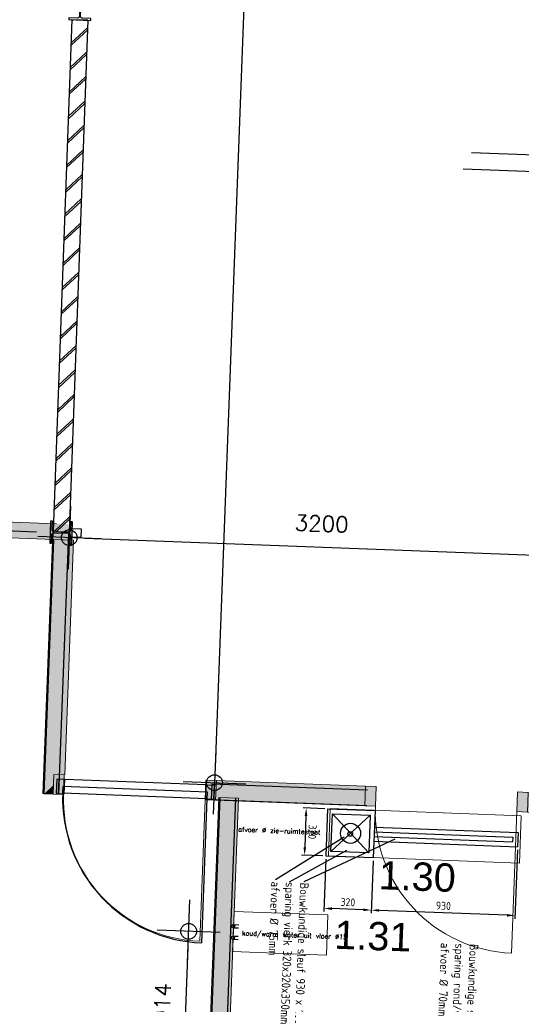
# Model space of a CAD drawing. Header units: millimetres. Extents: x 119024465 to 119292677, y 483022511 to 483148062.
# Tile 125 of 162: x 119208799 to 119211987, y 483062299 to 483068559. Entities that reach past the tile are written whole.
import ezdxf

# ---------------------------------------------------------------- set-up
doc = ezdxf.new("R2010")
doc.units = ezdxf.units.MM
doc.header["$LTSCALE"] = 100
doc.linetypes.add('B0703', pattern=[468.700004, 312.5, -156.200004])
doc.layers.get('0').update_dxf_attribs({"linetype": 'CONTINUOUS'})
doc.layers.get('Defpoints').update_dxf_attribs({"linetype": 'CONTINUOUS'})
doc.layers.add('(22) Binnenwanden', color=1, linetype='CONTINUOUS', lineweight=0)
for name, color, linetype in [('01---0-_MAATVOERING', 1, 'CONTINUOUS'), ('04---0-_5MMTEKST', 4, 'CONTINUOUS'), ('12', 4, 'CONTINUOUS'), ('200', 2, 'CONTINUOUS'), ('200-3D', 1, 'CONTINUOUS'), ('204', 1, 'CONTINUOUS'), ('204 tekst fdstp', 255, 'CONTINUOUS'), ('22 Binnenwanden', 7, 'CONTINUOUS'), ('22 Binnenwanden Doorsnede-arcering', 7, 'CONTINUOUS'), ('2D_PLAN', 7, 'CONTINUOUS'), ('AL22----', 2, 'CONTINUOUS'), ('AL22----_ARC', 8, 'CONTINUOUS'), ('AL28----', 4, 'CONTINUOUS'), ('AL32----', 6, 'CONTINUOUS'), ('APPARAAT', 3, 'CONTINUOUS'), ('BEMATING', 7, 'CONTINUOUS'), ('fdstp techniek', 254, 'CONTINUOUS'), ('INS', 7, 'CONTINUOUS'), ('LAYER22', 12, 'CONTINUOUS'), ('LAYER32', 7, 'CONTINUOUS'), ('M-119--MATEN', 1, 'CONTINUOUS'), ('New_0', 7, 'CONTINUOUS'), ('New_22 Binnenwanden', 7, 'CONTINUOUS'), ('New_22 Binnenwanden Deuren', 7, 'CONTINUOUS'), ('New_22 Binnenwanden Doorsnede-arcering', 7, 'CONTINUOUS'), ('New_82 Losse inrichting.LOSSE INRICHTING', 7, 'CONTINUOUS')]:
    doc.layers.add(name, color=color, linetype=linetype)
doc.styles.add('fdstp-1-30', font='txt.shx', dxfattribs={"height": 30, "bigfont": 'gbcbig.shx'})
doc.styles.add('GENERATED_STYLE_1', font='arial.ttf')
doc.styles.add('ROMANS', font='ROMANS.SHX')
doc.styles.get("Standard").update_dxf_attribs({"font": 'ISOCP.SHX'})
doc.dimstyles.new('DIM-100', dxfattribs={"dimscale": 100, "dimtxt": 1, "dimasz": 1, "dimexe": 3, "dimexo": 3, "dimgap": 1, "dimtad": 1, "dimdec": 0, "dimrnd": 1, "dimzin": 0, "dimdsep": 46, "dimtxsty": 'ROMANS', "dimblk1": 'DOT1', "dimblk2": 'DOT1', "dimsah": 1, "dimcen": -3, "dimdle": 1, "dimse1": 1, "dimse2": 1, "dimclrd": 1, "dimclre": 1, "dimclrt": 2, "dimadec": 0, "dimazin": 0, "dimtfac": 0.75, "dimtdec": 0, "dimtix": 1, "dimtmove": 1, "dimatfit": 3, "dimldrblk": 'DOT1', "dimfxl": 1, "dimtvp": 1, "dimtolj": 1, "dimtzin": 0, "dimarcsym": 0})
doc.dimstyles.new('GB-HOME', dxfattribs={"dimscale": 20, "dimtxt": 2.5, "dimasz": 2.5, "dimexe": 1, "dimexo": 1, "dimgap": 1, "dimtad": 1, "dimdec": 0, "dimzin": 0, "dimdsep": 46, "dimtxsty": 'Standard', "dimcen": 0.09, "dimadec": 0, "dimazin": 0, "dimtfac": 1, "dimtdec": 0, "dimtofl": 0, "dimtmove": 0, "dimatfit": 3, "dimfxl": 1, "dimtolj": 1, "dimtzin": 0, "dimarcsym": 0})

# ---------------------------------------------------------------- blocks, each defined once
blk = doc.blocks.new('*D267')
at = {"color": 0, "linetype": 'ByBlock', "transparency": 16777216}
for p, q in [((-33173.5, 88621.7), (-32735.6, 88621.7)), ((-32755.6, 88571.7), (-32755.6, 87757)), ((-33068.5, 87707), (-32735.6, 87707))]:
    blk.add_line(p, q, dxfattribs=at)
for points in [[(-32764, 88571.7), (-32747.3, 88571.7), (-32755.6, 88621.7)], [(-32764, 87757), (-32747.3, 87757), (-32755.6, 87707)]]:
    blk.add_solid(points, dxfattribs=at)
at = {"layer": 'Defpoints', "color": 0, "linetype": 'ByBlock', "transparency": 16777216}
for p in [(-33193.5, 88621.7), (-33088.5, 87707), (-32755.6, 87707)]:
    blk.add_point(p, dxfattribs=at)
at = {"color": 0, "linetype": 'ByBlock', "transparency": 16777216, "insert": (-32800.6, 88164.4), "char_height": 50, "attachment_point": 5, "rotation": 90}
blk.add_mtext('\\A1;930', dxfattribs=at)
blk = doc.blocks.new('*D266')
at = {"color": 0, "linetype": 'ByBlock', "transparency": 16777216}
for p, q in [((-33068.5, 87707), (-32735.6, 87707)), ((-32755.6, 87657), (-32755.6, 87457)), ((-33068.5, 87407), (-32735.6, 87407))]:
    blk.add_line(p, q, dxfattribs=at)
for points in [[(-32764, 87657), (-32747.3, 87657), (-32755.6, 87707)], [(-32764, 87457), (-32747.3, 87457), (-32755.6, 87407)]]:
    blk.add_solid(points, dxfattribs=at)
at = {"layer": 'Defpoints', "color": 0, "linetype": 'ByBlock', "transparency": 16777216}
for p in [(-33088.5, 87707), (-33088.5, 87407), (-32755.6, 87407)]:
    blk.add_point(p, dxfattribs=at)
at = {"color": 0, "linetype": 'ByBlock', "transparency": 16777216, "insert": (-32800.6, 87557), "char_height": 50, "attachment_point": 5, "rotation": 90}
blk.add_mtext('\\A1;320', dxfattribs=at)
blk = doc.blocks.new('*D265')
at = {"color": 0, "linetype": 'ByBlock', "transparency": 16777216}
for p, q in [((-33388.5, 87387), (-33388.5, 87249.9)), ((-33088.5, 87387), (-33088.5, 87249.9)), ((-33338.5, 87269.9), (-33138.5, 87269.9))]:
    blk.add_line(p, q, dxfattribs=at)
for points in [[(-33338.5, 87278.3), (-33338.5, 87261.6), (-33388.5, 87269.9)], [(-33138.5, 87278.3), (-33138.5, 87261.6), (-33088.5, 87269.9)]]:
    blk.add_solid(points, dxfattribs=at)
at = {"layer": 'Defpoints', "color": 0, "linetype": 'ByBlock', "transparency": 16777216}
for p in [(-33388.5, 87407), (-33088.5, 87407), (-33088.5, 87269.9)]:
    blk.add_point(p, dxfattribs=at)
at = {"color": 0, "linetype": 'ByBlock', "transparency": 16777216, "insert": (-33238.5, 87314.9), "char_height": 50, "attachment_point": 5}
blk.add_mtext('\\A1;320', dxfattribs=at)
blk = doc.blocks.new('32-PPRAS')
at = {"layer": 'LAYER32', "color": 2, "linetype": 'Continuous'}
blk.add_lwpolyline([(0, 90), (-50, 90), (-50, 0), (0, 0)], close=True, dxfattribs=at)
blk = doc.blocks.new('32-PPLAS')
at = {"layer": 'LAYER32', "color": 2, "linetype": 'Continuous'}
blk.add_lwpolyline([(0, 90), (50, 90), (50, 0), (0, 0)], close=True, dxfattribs=at)
blk = doc.blocks.new('deur90')
at = {"layer": 'LAYER22', "color": 2, "linetype": 'Continuous'}
for points in [[(-227.4, 1169.9), (-327.4, 1169.9)], [(-327.4, 199.9), (-227.4, 199.9)]]:
    blk.add_lwpolyline(points, dxfattribs=at)
at = {"layer": 'LAYER32', "color": 1, "linetype": 'Continuous'}
blk.add_lwpolyline([(-317.4, 225.4, -0.414214), (-1236.8, 1144.9), (-317.4, 1144.9)], format="xyb", dxfattribs=at)
for points in [[(-317.4, 224.9), (-317.4, 1144.9), (-277.4, 1144.9), (-277.4, 224.9), (-317.4, 224.9), (-317.4, 1144.9)], [(-232.4, 1134.9), (-232.4, 234.9)]]:
    blk.add_lwpolyline(points, dxfattribs=at)
at = {"layer": 'LAYER32', "yscale": -1, "rotation": 270.0000006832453}
for name, p in [('32-PPLAS', (-232.4, 1184.9)), ('32-PPRAS', (-232.4, 184.9))]:
    blk.add_blockref(name, p, dxfattribs=at)
blk = doc.blocks.new('water k-w vloer L')
at = {"layer": '01---0-_MAATVOERING'}
for centre in [(4.3, 38.9), (4.3, -34.6)]:
    blk.add_circle(centre, 9.98, dxfattribs=at)
at = {"layer": 'INS', "color": 4}
for p, q in [((4.3, 48.9), (39.2, 48.9)), ((4.3, 29), (39.2, 29)), ((4.3, -24.6), (39.2, -24.6)), ((4.3, -44.5), (39.2, -44.5))]:
    blk.add_line(p, q, dxfattribs=at)
at = {"layer": 'fdstp techniek', "insert": (62.3, 12.1), "char_height": 30, "width": 853.531, "attachment_point": 1, "style": 'fdstp-1-30'}
blk.add_mtext('koud/warm water uit vloer %%C15', dxfattribs=at)
blk = doc.blocks.new('DOT1')
at = {"layer": 'M-119--MATEN', "linetype": 'ByBlock'}
for p, q in [((0, -2), (0, 2)), ((-2, 0), (2, 0))]:
    blk.add_line(p, q, dxfattribs=at)
blk.add_circle((0, 0), 0.5, dxfattribs=at)
blk = doc.blocks.new('*D405')
at = {"layer": '12', "color": 1, "lineweight": -2, "transparency": 16777216}
blk.add_line((119209838.5, 483061849.6), (119209869.3, 483062663.4), dxfattribs=at)
at = {"layer": 'Defpoints', "color": 0, "transparency": 16777216}
for p in [(119209872.9, 483062763.3), (119209873.1, 483062763.3), (119209834.4, 483061749.6)]:
    blk.add_point(p, dxfattribs=at)
at = {"layer": '12', "color": 1, "lineweight": -2, "transparency": 16777216, "xscale": 100, "yscale": 100, "zscale": 100}
for p, rotation in [((119209873.1, 483062763.3), 87.82789999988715), ((119209834.7, 483061749.6), 267.8278999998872)]:
    blk.add_blockref('DOT1', p, dxfattribs=dict(at, rotation=rotation))
at = {"layer": '12', "color": 2, "transparency": 16777216, "insert": (119209704, 483062262.2), "char_height": 100, "attachment_point": 5, "rotation": 87.8279, "style": 'ROMANS'}
blk.add_mtext('\\A1;1014', dxfattribs=at)
blk = doc.blocks.new('afvoer R')
at = {"layer": '04---0-_5MMTEKST'}
blk.add_circle((-2.3, -0.6), 15, dxfattribs=at)
at = {"layer": 'fdstp techniek', "insert": (-714.4, 17.1), "char_height": 30, "width": 765.626, "attachment_point": 1, "style": 'fdstp-1-30'}
blk.add_mtext('afvoer %%C zie-ruimtestaat', dxfattribs=at)
blk = doc.blocks.new('*D460')
at = {"layer": '204 tekst fdstp', "color": 1, "lineweight": -2, "transparency": 16777216}
blk.add_line((119209213.8, 483065262.1), (119212211.7, 483065148.4), dxfattribs=at)
at = {"layer": 'Defpoints', "color": 0, "transparency": 16777216}
for p in [(119209113.9, 483065265.9), (119212311.6, 483065144.6), (119212311.6, 483065144.6)]:
    blk.add_point(p, dxfattribs=at)
at = {"layer": '204 tekst fdstp', "color": 1, "lineweight": -2, "transparency": 16777216, "xscale": 100, "yscale": 100, "zscale": 100}
for p, rotation in [((119209113.9, 483065265.9), 177.8278999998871), ((119212311.6, 483065144.6), 357.8278999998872)]:
    blk.add_blockref('DOT1', p, dxfattribs=dict(at, rotation=rotation))
at = {"layer": '204 tekst fdstp', "color": 2, "transparency": 16777216, "insert": (119210718.4, 483065355.1), "char_height": 100, "attachment_point": 5, "rotation": 357.8279, "style": 'ROMANS'}
blk.add_mtext('\\A1;3200', dxfattribs=at)
blk = doc.blocks.new('*D461')
at = {"layer": '204 tekst fdstp', "color": 1, "lineweight": -2, "transparency": 16777216}
blk.add_line((119210467.4, 483075049.9), (119210041, 483063808), dxfattribs=at)
at = {"layer": 'Defpoints', "color": 0, "transparency": 16777216}
for p in [(119211121.9, 483075125.1), (119210037.2, 483063708.1), (119210687.9, 483063683.4)]:
    blk.add_point(p, dxfattribs=at)
at = {"layer": '204 tekst fdstp', "color": 1, "lineweight": -2, "transparency": 16777216, "xscale": 100, "yscale": 100, "zscale": 100}
for p, rotation in [((119210471.2, 483075149.8), 87.82789999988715), ((119210037.2, 483063708.1), 267.8278999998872)]:
    blk.add_blockref('DOT1', p, dxfattribs=dict(at, rotation=rotation))
at = {"layer": '204 tekst fdstp', "color": 2, "transparency": 16777216, "insert": (119210104.3, 483069434.6), "char_height": 100, "attachment_point": 5, "rotation": 87.8279, "style": 'ROMANS'}
blk.add_mtext('\\A1;11450', dxfattribs=at)
blk = doc.blocks.new('Kubus 23[10]_1', base_point=(-27632.7, 41275))
at = {"layer": 'New_82 Losse inrichting.LOSSE INRICHTING', "color": 2, "linetype": 'B0703', "lineweight": 0, "flags": 128}
blk.add_lwpolyline([(-26418.2, 41575), (-27632.7, 41575), (-27632.7, 41275), (-26418.2, 41275)], close=True, dxfattribs=at)
blk = doc.blocks.new('Wall_29_1', base_point=(-32640.6, 43319))
at = {"layer": '22 Binnenwanden Doorsnede-arcering', "linetype": 'Continuous', "lineweight": 0, "true_color": 0x738ac1}
for points in [[(-29440.6, 43319), (-32640.6, 43319), (-32640.6, 43219), (-29440.6, 43219)], [(-29440.6, 43319), (-29340.6, 43219), (-29340.6, 43319)], [(-29440.6, 43319), (-29440.6, 43219), (-29340.6, 43219)]]:
    blk.add_hatch(color=163, dxfattribs=at).paths.add_polyline_path(points)
at = {"layer": '22 Binnenwanden', "color": 2, "linetype": 'Continuous', "lineweight": 0, "flags": 128}
for points in [[(-29440.6, 43319), (-32640.6, 43319)], [(-29340.6, 43219), (-29340.6, 43319)], [(-32640.6, 43219), (-29340.6, 43219)]]:
    blk.add_lwpolyline(points, dxfattribs=at)
blk = doc.blocks.new('Wall_62_1', base_point=(-28219.1, 41619.5))
at = {"layer": 'New_22 Binnenwanden Doorsnede-arcering', "linetype": 'Continuous', "lineweight": 0, "true_color": 0x000000}
blk.add_hatch(color=18, dxfattribs=at).paths.add_polyline_path([(-28344.1, 41619.5), (-28344.1, 31619.9), (-28219.1, 31626.8), (-28219.1, 41619.5)])
at = {"layer": 'New_22 Binnenwanden', "color": 2, "linetype": 'Continuous', "lineweight": 0, "flags": 128}
for points in [[(-28344.1, 41619.5), (-28344.1, 31619.9)], [(-28219.1, 41619.5), (-28344.1, 41619.5)], [(-28219.1, 31626.8), (-28219.1, 41619.5)]]:
    blk.add_lwpolyline(points, dxfattribs=at)
blk = doc.blocks.new('Wall_63_1', base_point=(-29390.6, 43219))
at = {"layer": 'New_22 Binnenwanden Doorsnede-arcering', "linetype": 'Continuous', "lineweight": 0, "true_color": 0x000000}
for points in [[(-29328.1, 41726), (-29328.1, 43219), (-29453.1, 43219), (-29453.1, 41726)], [(-29453.1, 41726), (-29453.1, 41601), (-29328.1, 41726)], [(-29453.1, 41601), (-29397.3, 41601), (-29397.3, 41656.8)]]:
    blk.add_hatch(color=18, dxfattribs=at).paths.add_polyline_path(points)
at = {"layer": 'New_22 Binnenwanden', "color": 2, "linetype": 'Continuous', "lineweight": 0, "flags": 128}
for points in [[(-29453.1, 43219), (-29453.1, 41601)], [(-29453.1, 43219), (-29328.1, 43219)], [(-29328.1, 41726), (-29328.1, 43219)]]:
    blk.add_lwpolyline(points, dxfattribs=at)
blk = doc.blocks.new('D1 24[23]_1')
at = {"layer": 'New_22 Binnenwanden Doorsnede-arcering', "linetype": 'Continuous', "lineweight": 0, "true_color": 0x000000}
for points in [[(-27413.9, 41726), (-27413.9, 41601), (-27346.9, 41601), (-27346.9, 41726)], [(-26379.9, 41601), (-26379.9, 41726), (-26446.9, 41726), (-26446.9, 41601)]]:
    blk.add_hatch(color=18, dxfattribs=at).paths.add_polyline_path(points)
at = {"layer": 'New_22 Binnenwanden Deuren', "color": 1, "linetype": 'Continuous', "lineweight": 0}
for p, q in [((-27413.9, 41726), (-27346.9, 41726)), ((-27413.9, 41601), (-27413.9, 41726)), ((-27346.9, 41726), (-27346.9, 41601)), ((-26446.9, 41601), (-26446.9, 41726)), ((-26446.9, 41726), (-26379.9, 41726)), ((-26379.9, 41726), (-26379.9, 41601)), ((-27346.9, 41601), (-27413.9, 41601)), ((-26379.9, 41601), (-26446.9, 41601)), ((-26446.9, 41601), (-26446.9, 40701))]:
    blk.add_line(p, q, dxfattribs=at)
at = {"layer": 'New_22 Binnenwanden Deuren', "color": 2, "linetype": 'Continuous', "lineweight": 0}
for p, q in [((-27413.9, 41601), (-27413.9, 41726)), ((-27413.9, 41601), (-27413.9, 41726)), ((-26379.9, 41601), (-26379.9, 41726)), ((-26379.9, 41601), (-26379.9, 41726))]:
    blk.add_line(p, q, dxfattribs=at)
at = {"layer": 'New_22 Binnenwanden Deuren', "color": 9, "linetype": 'Continuous', "lineweight": 0}
blk.add_arc((-26446.9, 41601), 900, 180, 270, dxfattribs=at)
blk = doc.blocks.new('D1 24[24]_1')
at = {"layer": 'New_22 Binnenwanden Doorsnede-arcering', "linetype": 'Continuous', "lineweight": 0, "true_color": 0x000000}
for points in [[(-29397.3, 41726), (-29397.3, 41601), (-29330.3, 41601), (-29330.3, 41726)], [(-28363.3, 41601), (-28363.3, 41726), (-28430.3, 41726), (-28430.3, 41601)]]:
    blk.add_hatch(color=18, dxfattribs=at).paths.add_polyline_path(points)
at = {"layer": 'New_22 Binnenwanden Deuren', "color": 1, "linetype": 'Continuous', "lineweight": 0}
for p, q in [((-29397.3, 41726), (-29330.3, 41726)), ((-29397.3, 41601), (-29397.3, 41726)), ((-29330.3, 41726), (-29330.3, 41601)), ((-28430.3, 41601), (-28430.3, 41726)), ((-28430.3, 41726), (-28363.3, 41726)), ((-28363.3, 41726), (-28363.3, 41601)), ((-29330.3, 41601), (-29397.3, 41601)), ((-28363.3, 41601), (-28430.3, 41601)), ((-28430.3, 41601), (-28430.3, 40701))]:
    blk.add_line(p, q, dxfattribs=at)
at = {"layer": 'New_22 Binnenwanden Deuren', "color": 2, "linetype": 'Continuous', "lineweight": 0}
for p, q in [((-29397.3, 41601), (-29397.3, 41726)), ((-29397.3, 41601), (-29397.3, 41726)), ((-28363.3, 41601), (-28363.3, 41726)), ((-28363.3, 41601), (-28363.3, 41726))]:
    blk.add_line(p, q, dxfattribs=at)
at = {"layer": 'New_22 Binnenwanden Deuren', "color": 9, "linetype": 'Continuous', "lineweight": 0}
blk.add_arc((-28430.3, 41601), 900, 180, 270, dxfattribs=at)
blk = doc.blocks.new('Wall_64_1', base_point=(-29390.6, 41663.5))
at = {"layer": 'New_22 Binnenwanden Doorsnede-arcering', "linetype": 'Continuous', "lineweight": 0, "true_color": 0x000000}
for points in [[(-27413.9, 41726), (-28363.3, 41726), (-28363.3, 41601), (-27413.9, 41601)], [(-26379.9, 41726), (-26379.9, 41601), (-26153.1, 41601), (-26153.1, 41726)], [(-26153.1, 41726), (-26028.1, 41601), (-26028.1, 41726)], [(-26153.1, 41601), (-26028.1, 41601), (-26153.1, 41726)]]:
    blk.add_hatch(color=18, dxfattribs=at).paths.add_polyline_path(points)
at = {"layer": 'New_22 Binnenwanden', "color": 2, "linetype": 'Continuous', "lineweight": 0}
for p, q in [((-29397.3, 41601), (-29397.3, 41726)), ((-28363.3, 41601), (-28363.3, 41726)), ((-27413.9, 41601), (-27413.9, 41726)), ((-26379.9, 41601), (-26379.9, 41726))]:
    blk.add_line(p, q, dxfattribs=at)
at = {"layer": 'New_22 Binnenwanden', "color": 2, "linetype": 'Continuous', "lineweight": 0, "flags": 128}
for points in [[(-27413.9, 41726), (-28363.3, 41726)], [(-26153.1, 41726), (-26379.9, 41726)], [(-26028.1, 41601), (-26028.1, 41726)], [(-29453.1, 41601), (-29397.3, 41601)], [(-28363.3, 41601), (-27413.9, 41601)], [(-26379.9, 41601), (-26028.1, 41601)]]:
    blk.add_lwpolyline(points, dxfattribs=at)
at = {"layer": 'New_22 Binnenwanden Deuren', "color": 9, "linetype": 'Continuous', "lineweight": 0}
for name in ['D1 24[24]_1', 'D1 24[23]_1']:
    blk.add_blockref(name, (0, 0), dxfattribs=at)
blk = doc.blocks.new('Kubus 24[139]_1', base_point=(-28219.1, 40643))
at = {"layer": 'New_82 Losse inrichting.LOSSE INRICHTING', "color": 2, "linetype": 'Continuous', "lineweight": 0, "flags": 128}
blk.add_lwpolyline([(-27621.9, 40899.3), (-28219.1, 40899.3), (-28219.1, 40643), (-27621.9, 40643)], close=True, dxfattribs=at)
blk = doc.blocks.new('vloergootlang')
at = {"layer": '200', "linetype": 'Continuous'}
for p, q in [((-192.8, 304), (-192.8, 1218.6)), ((-102.8, 304), (-102.8, 1218.6)), ((-162.8, 304), (-162.8, 1185.8)), ((-132.8, 304), (-132.8, 1185.8)), ((-297.8, 4), (-297.8, 304)), ((-297.8, 304), (2.2, 304)), ((2.2, 304), (2.2, 4)), ((2.2, 4), (-297.8, 4))]:
    blk.add_line(p, q, dxfattribs=at)
at = {"layer": '204', "linetype": 'Continuous'}
for p, q in [((-267.8, 34), (-267.8, 274)), ((-267.8, 34), (-27.8, 274)), ((-27.8, 34), (-267.8, 274)), ((-267.8, 274), (-27.8, 274)), ((-27.8, 274), (-27.8, 34)), ((-27.8, 34), (-267.8, 34))]:
    blk.add_line(p, q, dxfattribs=at)
blk.add_circle((-147.8, 154), 63.7, dxfattribs=at)
at = {"layer": 'APPARAAT', "linetype": 'Continuous'}
for p, q in [((-192.8, 1218.6), (-102.8, 1218.6)), ((-162.8, 1185.8), (-132.8, 1185.8))]:
    blk.add_line(p, q, dxfattribs=at)
at = {"layer": 'BEMATING', "linetype": 'Continuous'}
for p, q in [((170.1, -128.9), (-123.3, 438.1)), ((175, -221.8), (-40.2, 135.1)), ((162.8, -312.2), (-123.3, 115.5))]:
    blk.add_line(p, q, dxfattribs=at)
at = {"layer": 'BEMATING'}
for s, p in [('Bouwkundige sleuf 915 x 303 x 100mm', (525.3, 937.6)), ('sparing rond/vierk 230mm', (525.3, 845.9)), ('afvoer %%c 70mm', (525.3, 754.2)), ('Bouwkundige sleuf 930 x 100 x 100mm', (176.8, -154.3)), ('sparing vierk 320x320x350mm', (176.8, -246)), ('afvoer %%c 75mm', (176.8, -337.6))]:
    blk.add_text(s, height=55, dxfattribs=at).set_placement(p)
at = {"layer": 'BEMATING', "linetype": 'Continuous'}
for base, p1, p2, text, picture, middle in [((335.1, 304), (-102.8, 1218.6), (2.2, 304), '930', '*D267', (290.1, 761.3)), ((335.1, 4), (2.2, 304), (2.2, 4), '320', '*D266', (290.1, 154))]:
    dim = blk.add_linear_dim(base=base, p1=p1, p2=p2, angle=90, text=text, dimstyle='GB-HOME', dxfattribs=at)
    dim.commit()
    dim.dimension.update_dxf_attribs({"geometry": picture, "text_midpoint": middle, "insert": (33090.7, -87403.1)})
dim = blk.add_linear_dim(base=(2.2, -133.1), p1=(-297.8, 4), p2=(2.2, 4), text='320', dimstyle='GB-HOME', dxfattribs=at)
dim.commit()
dim.dimension.update_dxf_attribs({"geometry": '*D265', "text_midpoint": (-147.8, -88.1), "insert": (33090.7, -87403.1)})

msp = doc.modelspace()

# ---------------------------------------------------------------- hatches: boundary and pattern name
at = {"layer": 'AL22----_ARC'}
h = msp.add_hatch(dxfattribs=at)
h.set_pattern_fill('SCHOON', color=256, scale=2, angle=-2.08799, style=0, pattern_type=2)
h.set_pattern_definition([(42.912, (119153097.57, 483019764), (-74.89618, 80.56402), []), (42.912, (119153098.11, 483019778.99), (-74.89618, 80.56402), [])])
h.paths.add_polyline_path([(119209231.2, 483068554.7), (119209112.6, 483065300.3), (119209012.6, 483065304), (119209131.3, 483068558.3)])

# ---------------------------------------------------------------- linework, layer by layer
at = {"layer": '(22) Binnenwanden', "lineweight": 30}
for p, q in [((119208948.3, 483063637.5), (119209011.3, 483065298.6)), ((119209048.2, 483063633.7), (119209111.2, 483065294.8)), ((119211009.6, 483063661.4), (119210019.9, 483063699)), ((119209694.1, 483053616.6), (119210073.2, 483063611.4)), ((119209794, 483053612.8), (119210173.1, 483063607.6)), ((119211005.8, 483063561.5), (119210016.2, 483063599))]:
    msp.add_line(p, q, dxfattribs=at)
at = {"layer": '12'}
for p, q in [((119211670, 483067715.1), (119234592.7, 483066845.7)), ((119211618, 483067611.5), (119235208.8, 483066716.7))]:
    msp.add_line(p, q, dxfattribs=at)
at = {"layer": 'AL22----'}
for p, q in [((119209131.3, 483068558.3), (119209012.6, 483065304)), ((119209231.2, 483068554.7), (119209112.6, 483065300.3)), ((119209231.2, 483068554.7), (119209131.3, 483068558.3)), ((119208905.2, 483065301.8), (119208704, 483065309.1)), ((119209012.6, 483065304), (119209112.6, 483065300.3))]:
    msp.add_line(p, q, dxfattribs=at)
at = {"layer": 'AL28----', "flags": 128}
for points in [[(119209116.4, 483068698.9), (119209116, 483068686.9), (119209170.4, 483068685, -0.414214), (119209182, 483068672.5), (119209178.6, 483068580.6, -0.414214), (119209166.2, 483068569), (119209111.7, 483068571), (119209111.3, 483068559), (119209251.2, 483068553.9), (119209251.6, 483068565.9), (119209197.2, 483068567.9, -0.414214), (119209185.6, 483068580.3), (119209189, 483068672.3, -0.414214), (119209201.4, 483068683.8), (119209255.9, 483068681.8), (119209256.3, 483068693.8)], [(119209135, 483065366), (119209123, 483065366.5), (119209121, 483065312, -0.414214), (119209108.6, 483065300.5), (119209016.6, 483065303.8, -0.414214), (119209005.1, 483065316.2), (119209007.1, 483065370.7), (119208995.1, 483065371.1), (119208990, 483065231.2), (119209002, 483065230.8), (119209003.9, 483065285.3, -0.414214), (119209016.4, 483065296.8), (119209108.3, 483065293.5, -0.414214), (119209119.9, 483065281), (119209117.9, 483065226.6), (119209129.9, 483065226.1)]]:
    msp.add_lwpolyline(points, format="xyb", close=True, dxfattribs=at)
at = {"layer": 'AL32----'}
for p, q in [((119209131.4, 483065268.1), (119209133.4, 483065324.1)), ((119209133.4, 483065324.1), (119209189.4, 483065322)), ((119209189.4, 483065322), (119209187.4, 483065266.1)), ((119209187.4, 483065266.1), (119209131.4, 483065268.1))]:
    msp.add_line(p, q, dxfattribs=at)

# ---------------------------------------------------------------- block references
at = {"layer": '12', "rotation": 357.8278999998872}
msp.add_blockref('afvoer R', (119210901.8, 483063383.2), dxfattribs=at)
at = {"layer": '200-3D', "xscale": -1, "rotation": 267.8278999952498}
msp.add_blockref('deur90', (119208859.1, 483063968.9), dxfattribs=at)
at = {"layer": '200-3D', "rotation": 267.8279000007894}
msp.add_blockref('vloergootlang', (119210742.2, 483063244.3), dxfattribs=at)
at = {"layer": '22 Binnenwanden', "color": 2, "lineweight": 0, "rotation": 357.8278999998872}
msp.add_blockref('Wall_29_1', (119205835, 483065475.5), dxfattribs=at)
at = {"layer": '2D_PLAN', "rotation": 357.8278999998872}
msp.add_blockref('water k-w vloer L', (119210150.3, 483062757.5), dxfattribs=at)
at = {"layer": 'New_22 Binnenwanden', "color": 2, "lineweight": 0, "rotation": 357.8278999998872}
for name, p in [('Wall_63_1', (119209078.9, 483065252.4)), ('Wall_64_1', (119209019.9, 483063698.1)), ('Wall_62_1', (119210188.9, 483063609.7))]:
    msp.add_blockref(name, p, dxfattribs=at)
at = {"layer": 'New_82 Losse inrichting.LOSSE INRICHTING', "color": 2, "linetype": 'B0703', "lineweight": 0, "rotation": 357.8278999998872}
msp.add_blockref('Kubus 23[10]_1', (119210761.8, 483063243.2), dxfattribs=at)
at = {"layer": 'New_82 Losse inrichting.LOSSE INRICHTING', "color": 2, "linetype": 'Continuous', "lineweight": 0, "rotation": 357.8278999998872}
msp.add_blockref('Kubus 24[139]_1', (119210151.9, 483062633.9), dxfattribs=at)

# ---------------------------------------------------------------- texts
at = {"layer": 'New_0', "color": 5, "linetype": 'Continuous', "lineweight": 0, "char_height": 180, "attachment_point": 8, "rotation": 357.8279, "style": 'GENERATED_STYLE_1'}
for s, insert in [('\\A1;1.30', (119211322.7, 483063019.5)), ('\\A1;1.31', (119211040.8, 483062641.2))]:
    msp.add_mtext(s, dxfattribs=dict(at, insert=insert))

# ---------------------------------------------------------------- dimensions: what is measured, and where the dimension line sits
at = {"layer": '12'}
dim = msp.add_linear_dim(base=(119209873.1, 483062763.3), p1=(119209834.4, 483061749.6), p2=(119209872.9, 483062763.3), angle=87.8279, dimstyle='DIM-100', dxfattribs=at)
dim.commit()
dim.dimension.update_dxf_attribs({"geometry": '*D405', "text_midpoint": (119209704, 483062262.2)})
at = {"layer": '204 tekst fdstp'}
for base, p1, p2, angle, picture, middle in [((119210037.2, 483063708.1), (119211121.9, 483075125.1), (119210687.9, 483063683.4), 87.8279, '*D461', (119210104.3, 483069434.6)), ((119212311.6, 483065144.6), (119209113.9, 483065265.9), (119212311.6, 483065144.6), 357.8279, '*D460', (119210718.4, 483065355.1))]:
    dim = msp.add_linear_dim(base=base, p1=p1, p2=p2, angle=angle, dimstyle='DIM-100', dxfattribs=at)
    dim.commit()
    dim.dimension.update_dxf_attribs({"geometry": picture, "text_midpoint": middle})

doc.saveas('drawing.dxf')
